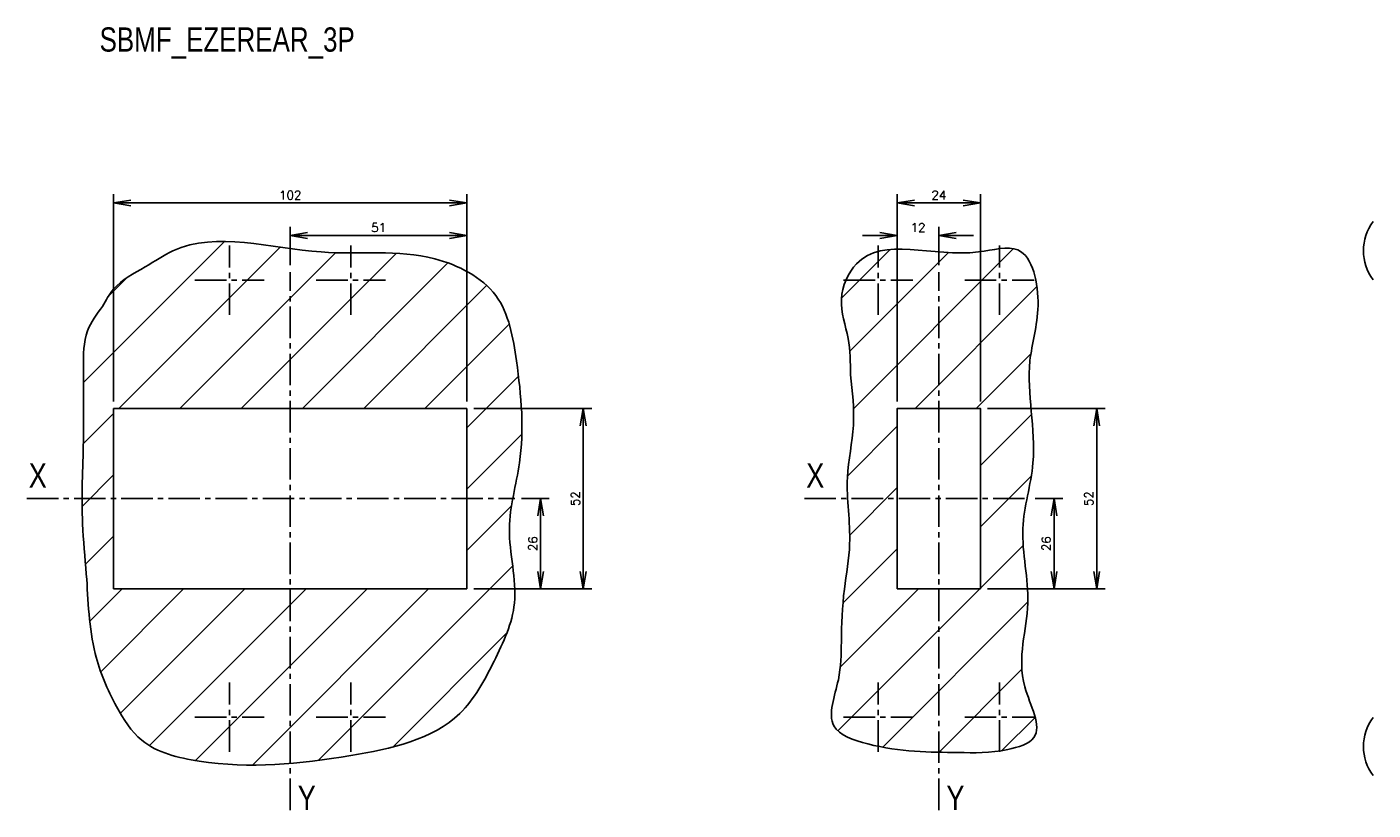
# Model space of a CAD drawing. Extents: x -741 to 1164, y -3289 to 616.
# Tile 32 of 65: x 337 to 725, y -2210 to -1984. Entities that reach past the tile are written whole.
import ezdxf

# ---------------------------------------------------------------- set-up
doc = ezdxf.new("R2010")
doc.units = 0
doc.header["$LTSCALE"] = 1.21
doc.header["$MEASUREMENT"] = 0
doc.linetypes.add('AXES2', pattern=[1.125, 0.75, -0.125, 0.125, -0.125])
doc.layers.get('0').update_dxf_attribs({"linetype": 'CONTINUOUS'})
doc.layers.get('Defpoints').update_dxf_attribs({"linetype": 'CONTINUOUS'})
for name, color, linetype in [('AXE', 80, 'AXES2'), ('COTATION1', 50, 'CONTINUOUS'), ('HACHURES1', 130, 'CONTINUOUS')]:
    doc.layers.add(name, color=color, linetype=linetype)
doc.styles.add('ROMANS', font='romans.shx')
doc.styles.get("Standard").update_dxf_attribs({"font": 'txt', "width": 0.8})
doc.dimstyles.new('SC_DEFAUT', dxfattribs={"dimscale": 0, "dimtxt": 2.5, "dimasz": 5, "dimexe": 2.5, "dimexo": 2, "dimgap": 1, "dimtad": 1, "dimdec": 4, "dimzin": 12, "dimdsep": 46, "dimtxsty": 'ROMANS', "dimblk1": 'OPEN', "dimblk2": 'OPEN', "dimsah": 1, "dimcen": 0, "dimadec": 0, "dimazin": 0, "dimtfac": 1, "dimtdec": 4, "dimtofl": 0, "dimtmove": 0, "dimatfit": 3, "dimldrblk": 'OPEN', "dimfxl": 0, "dimtolj": 1, "dimtzin": 12, "dimarcsym": 0})

# ---------------------------------------------------------------- blocks, each defined once
blk = doc.blocks.new('_OPEN')
at = {"color": 0, "linetype": 'ByBlock'}
for p, q in [((-1, 0.167), (0, 0)), ((0, 0), (-1, -0.167)), ((0, 0), (-1, 0))]:
    blk.add_line(p, q, dxfattribs=at)
blk = doc.blocks.new('*D228')
at = {"layer": 'COTATION1', "color": 0, "lineweight": -2}
for p, q in [((627.69, -2119.96), (635.66, -2119.96)), ((633.16, -2124.96), (633.16, -2140.96)), ((613.92, -2145.96), (635.66, -2145.96))]:
    blk.add_line(p, q, dxfattribs=at)
at = {"layer": 'Defpoints', "color": 0}
for p in [(625.69, -2119.96), (611.92, -2145.96), (633.16, -2145.96)]:
    blk.add_point(p, dxfattribs=at)
at = {"layer": 'COTATION1', "color": 0, "lineweight": -2, "xscale": 5, "yscale": 5, "zscale": 5}
for p, rotation in [((633.16, -2119.96), 90), ((633.16, -2145.96), 270)]:
    blk.add_blockref('_OPEN', p, dxfattribs=dict(at, rotation=rotation))
at = {"layer": 'COTATION1', "color": 0, "insert": (630.91, -2132.96), "char_height": 2.5, "attachment_point": 5, "rotation": 90, "style": 'ROMANS'}
blk.add_mtext('\\A1;26', dxfattribs=at)
blk = doc.blocks.new('*D229')
at = {"layer": 'COTATION1', "color": 0, "lineweight": -2}
for p, q in [((613.92, -2093.96), (647.96, -2093.96)), ((645.46, -2140.96), (645.46, -2098.96)), ((613.92, -2145.96), (647.96, -2145.96))]:
    blk.add_line(p, q, dxfattribs=at)
at = {"layer": 'Defpoints', "color": 0}
for p in [(611.92, -2093.96), (645.46, -2093.96), (611.92, -2145.96)]:
    blk.add_point(p, dxfattribs=at)
at = {"layer": 'COTATION1', "color": 0, "lineweight": -2, "xscale": 5, "yscale": 5, "zscale": 5}
for p, rotation in [((645.46, -2093.96), 90), ((645.46, -2145.96), 270)]:
    blk.add_blockref('_OPEN', p, dxfattribs=dict(at, rotation=rotation))
at = {"layer": 'COTATION1', "color": 0, "insert": (643.21, -2119.96), "char_height": 2.5, "attachment_point": 5, "rotation": 90, "style": 'ROMANS'}
blk.add_mtext('\\A1;52', dxfattribs=at)
blk = doc.blocks.new('*D230')
at = {"layer": 'COTATION1', "color": 0, "lineweight": -2}
for p, q in [((587.92, -2091.96), (587.92, -2041.56)), ((599.92, -2052.6), (599.92, -2041.56)), ((582.92, -2044.06), (577.92, -2044.06)), ((604.92, -2044.06), (609.92, -2044.06))]:
    blk.add_line(p, q, dxfattribs=at)
at = {"layer": 'Defpoints', "color": 0}
for p in [(587.92, -2044.06), (599.92, -2054.6), (587.92, -2093.96)]:
    blk.add_point(p, dxfattribs=at)
at = {"layer": 'COTATION1', "color": 0, "lineweight": -2, "xscale": 5, "yscale": 5, "zscale": 5}
blk.add_blockref('_OPEN', (587.92, -2044.06), dxfattribs=at)
at = {"layer": 'COTATION1', "color": 0, "lineweight": -2, "xscale": 5, "yscale": 5, "zscale": 5, "rotation": 180}
blk.add_blockref('_OPEN', (599.92, -2044.06), dxfattribs=at)
at = {"layer": 'COTATION1', "color": 0, "insert": (593.92, -2041.81), "char_height": 2.5, "attachment_point": 5, "style": 'ROMANS'}
blk.add_mtext('\\A1;12', dxfattribs=at)
blk = doc.blocks.new('*D231')
at = {"layer": 'COTATION1', "color": 0, "lineweight": -2}
for p, q in [((587.92, -2091.96), (587.92, -2032.19)), ((592.92, -2034.69), (606.92, -2034.69)), ((611.92, -2091.96), (611.92, -2032.19))]:
    blk.add_line(p, q, dxfattribs=at)
at = {"layer": 'Defpoints', "color": 0}
for p in [(611.92, -2034.69), (587.92, -2093.96), (611.92, -2093.96)]:
    blk.add_point(p, dxfattribs=at)
at = {"layer": 'COTATION1', "color": 0, "lineweight": -2, "xscale": 5, "yscale": 5, "zscale": 5, "rotation": 180}
blk.add_blockref('_OPEN', (587.92, -2034.69), dxfattribs=at)
at = {"layer": 'COTATION1', "color": 0, "lineweight": -2, "xscale": 5, "yscale": 5, "zscale": 5}
blk.add_blockref('_OPEN', (611.92, -2034.69), dxfattribs=at)
at = {"layer": 'COTATION1', "color": 0, "insert": (599.92, -2032.44), "char_height": 2.5, "attachment_point": 5, "style": 'ROMANS'}
blk.add_mtext('\\A1;24', dxfattribs=at)
blk = doc.blocks.new('*D232')
at = {"layer": 'COTATION1', "color": 0, "lineweight": -2}
for p, q in [((479.51, -2119.96), (487.49, -2119.96)), ((484.99, -2124.96), (484.99, -2140.96)), ((465.74, -2145.96), (487.49, -2145.96))]:
    blk.add_line(p, q, dxfattribs=at)
at = {"layer": 'Defpoints', "color": 0}
for p in [(477.51, -2119.96), (463.74, -2145.96), (484.99, -2145.96)]:
    blk.add_point(p, dxfattribs=at)
at = {"layer": 'COTATION1', "color": 0, "lineweight": -2, "xscale": 5, "yscale": 5, "zscale": 5}
for p, rotation in [((484.99, -2119.96), 90), ((484.99, -2145.96), 270)]:
    blk.add_blockref('_OPEN', p, dxfattribs=dict(at, rotation=rotation))
at = {"layer": 'COTATION1', "color": 0, "insert": (482.74, -2132.96), "char_height": 2.5, "attachment_point": 5, "rotation": 90, "style": 'ROMANS'}
blk.add_mtext('\\A1;26', dxfattribs=at)
blk = doc.blocks.new('*D233')
at = {"layer": 'COTATION1', "color": 0, "lineweight": -2}
for p, q in [((465.74, -2093.96), (499.79, -2093.96)), ((497.29, -2140.96), (497.29, -2098.96)), ((465.74, -2145.96), (499.79, -2145.96))]:
    blk.add_line(p, q, dxfattribs=at)
at = {"layer": 'Defpoints', "color": 0}
for p in [(463.74, -2093.96), (497.29, -2093.96), (463.74, -2145.96)]:
    blk.add_point(p, dxfattribs=at)
at = {"layer": 'COTATION1', "color": 0, "lineweight": -2, "xscale": 5, "yscale": 5, "zscale": 5}
for p, rotation in [((497.29, -2093.96), 90), ((497.29, -2145.96), 270)]:
    blk.add_blockref('_OPEN', p, dxfattribs=dict(at, rotation=rotation))
at = {"layer": 'COTATION1', "color": 0, "insert": (495.04, -2119.96), "char_height": 2.5, "attachment_point": 5, "rotation": 90, "style": 'ROMANS'}
blk.add_mtext('\\A1;52', dxfattribs=at)
blk = doc.blocks.new('*D234')
at = {"layer": 'COTATION1', "color": 0, "lineweight": -2}
for p, q in [((412.74, -2052.6), (412.74, -2041.56)), ((463.74, -2091.96), (463.74, -2041.56)), ((417.74, -2044.06), (458.74, -2044.06))]:
    blk.add_line(p, q, dxfattribs=at)
at = {"layer": 'Defpoints', "color": 0}
for p in [(463.74, -2044.06), (412.74, -2054.6), (463.74, -2093.96)]:
    blk.add_point(p, dxfattribs=at)
at = {"layer": 'COTATION1', "color": 0, "lineweight": -2, "xscale": 5, "yscale": 5, "zscale": 5, "rotation": 180}
blk.add_blockref('_OPEN', (412.74, -2044.06), dxfattribs=at)
at = {"layer": 'COTATION1', "color": 0, "lineweight": -2, "xscale": 5, "yscale": 5, "zscale": 5}
blk.add_blockref('_OPEN', (463.74, -2044.06), dxfattribs=at)
at = {"layer": 'COTATION1', "color": 0, "insert": (438.24, -2041.81), "char_height": 2.5, "attachment_point": 5, "style": 'ROMANS'}
blk.add_mtext('\\A1;51', dxfattribs=at)
blk = doc.blocks.new('*D235')
at = {"layer": 'COTATION1', "color": 0, "lineweight": -2}
for p, q in [((361.74, -2091.96), (361.74, -2032.19)), ((366.74, -2034.69), (458.74, -2034.69)), ((463.74, -2091.96), (463.74, -2032.19))]:
    blk.add_line(p, q, dxfattribs=at)
at = {"layer": 'Defpoints', "color": 0}
for p in [(463.74, -2034.69), (361.74, -2093.96), (463.74, -2093.96)]:
    blk.add_point(p, dxfattribs=at)
at = {"layer": 'COTATION1', "color": 0, "lineweight": -2, "xscale": 5, "yscale": 5, "zscale": 5, "rotation": 180}
blk.add_blockref('_OPEN', (361.74, -2034.69), dxfattribs=at)
at = {"layer": 'COTATION1', "color": 0, "lineweight": -2, "xscale": 5, "yscale": 5, "zscale": 5}
blk.add_blockref('_OPEN', (463.74, -2034.69), dxfattribs=at)
at = {"layer": 'COTATION1', "color": 0, "insert": (412.74, -2032.44), "char_height": 2.5, "attachment_point": 5, "style": 'ROMANS'}
blk.add_mtext('\\A1;102', dxfattribs=at)

msp = doc.modelspace()

# ---------------------------------------------------------------- hatches: boundary and pattern name
at = {"layer": 'HACHURES1'}
h = msp.add_hatch(dxfattribs=at)
h.set_pattern_fill('ANSI31', color=256, scale=100, style=0)
edge = h.paths.add_edge_path()
edge.add_spline(control_points=[(358.58528, -2064.50332), (356.90451, -2066.77585), (353.08678, -2071.93771), (352.98654, -2085.83258), (353.30326, -2104.09164), (352.17231, -2124.14523), (354.36327, -2144.49046), (354.70633, -2162.85301), (361.54407, -2178.72639), (370.11312, -2192.25472), (395.70419, -2198.47206), (425.98428, -2195.49496), (460.35406, -2188.08183), (471.69828, -2167.00671), (479.98878, -2149.14309), (473.91315, -2129.26051), (480.90236, -2106.31913), (478.83927, -2083.80398), (474.66457, -2059.39171), (450.31967, -2047.02536), (418.98868, -2051.70274), (388.12178, -2041.60762), (370.48558, -2053.63905), (362.30586, -2057.67766), (359.53717, -2062.75701), (358.58528, -2064.50332)], knot_values=[0, 0, 0, 0, 8.29168149, 18.833815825, 40.081596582, 63.97109466, 78.560308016, 101.614972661, 118.094812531, 130.213670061, 147.803508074, 191.655402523, 225.361900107, 243.366573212, 261.103134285, 282.690034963, 301.831004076, 331.240115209, 351.003449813, 371.546709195, 404.376590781, 447.180520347, 456.403284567, 467.605546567, 473.474825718, 473.474825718, 473.474825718, 473.474825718], degree=3, periodic=0)
h.paths.add_polyline_path([(463.74142, -2093.95893), (463.74142, -2145.95893), (361.74142, -2145.95893), (361.74142, -2093.95893)], flags=16)
h = msp.add_hatch(dxfattribs=at)
h.set_pattern_fill('ANSI31', color=256, scale=100, style=0)
edge = h.paths.add_edge_path()
edge.add_spline(control_points=[(574.39528, -2084.21877), (574.97004, -2089.09086), (576.13964, -2099.0051), (572.25232, -2115.12575), (575.24102, -2131.05419), (572.20075, -2146.69306), (571.73869, -2160.01209), (571.69388, -2172.58953), (566.00029, -2186.5097), (585.43368, -2193.09696), (601.69431, -2193.04437), (617.29464, -2193.45011), (631.72915, -2188.86084), (620.47019, -2170.03901), (628.07537, -2151.31398), (622.09178, -2129.21369), (629.70668, -2106.53485), (623.71923, -2083.92364), (630.15803, -2065.22316), (626.02974, -2044.98458), (602.65927, -2052.45707), (579.30594, -2042.18443), (570.16637, -2062.76677), (574.37255, -2073.34923), (574.38794, -2080.70941), (574.39528, -2084.21877)], knot_values=[0, 0, 0, 0, 14.615064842, 29.740302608, 48.913211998, 62.066687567, 77.333886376, 88.256050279, 101.602752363, 112.708551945, 138.956007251, 153.24689667, 161.582614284, 176.369122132, 200.542123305, 222.129023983, 241.269993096, 270.679104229, 286.855419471, 303.889112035, 315.257148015, 350.636384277, 361.758710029, 373.249942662, 383.722214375, 383.722214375, 383.722214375, 383.722214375], degree=3, periodic=0)
h.paths.add_polyline_path([(611.91665, -2093.95893), (611.91665, -2145.95893), (587.91665, -2145.95893), (587.91665, -2093.95893)], flags=16)

# ---------------------------------------------------------------- linework, layer by layer
for p, q in [((463.74142, -2093.95893), (361.74142, -2093.95893)), ((361.74142, -2145.95893), (361.74142, -2093.95893)), ((463.74142, -2145.95893), (463.74142, -2093.95893)), ((361.74142, -2145.95893), (463.74142, -2145.95893))]:
    msp.add_line(p, q)
msp.add_lwpolyline([(587.91665, -2145.95893), (611.91665, -2145.95893), (611.91665, -2093.95893), (587.91665, -2093.95893)], close=True)
for centre in [(736.43281, -2048.45893), (736.43281, -2191.45893)]:
    msp.add_arc(centre, 14, 143.1776009, 216.8223991)
for points in [[(358.58528, -2064.50332), (354.2738, -2071.58591), (353.04195, -2082.05583), (353.04195, -2103.30361), (352.80515, -2127.19193), (353.89637, -2141.74028), (356.44252, -2164.65391), (362.62606, -2179.92968), (369.9008, -2189.62219), (386.41855, -2195.66921), (430.23979, -2194.02995), (461.68833, -2181.90075), (471.57216, -2166.85156), (477.4437, -2150.11505), (475.98816, -2128.57728), (478.89922, -2109.65897), (478.02589, -2080.26283), (472.0659, -2061.41959), (454.4657, -2050.82437), (421.69649, -2048.82933), (378.8938, -2048.50316), (370.90379, -2053.10959), (361.74142, -2059.55486), (358.58528, -2064.50332)], [(574.39528, -2084.21877), (575.26633, -2098.80785), (573.52422, -2113.83243), (574.17751, -2132.9942), (572.65315, -2146.05905), (571.7821, -2161.30138), (570.91104, -2172.18876), (569.60445, -2185.47135), (579.40386, -2190.69729), (605.53262, -2193.19058), (619.79682, -2192.31743), (627.36556, -2188.82482), (624.74561, -2174.27227), (625.61893, -2150.11505), (624.16339, -2128.57728), (627.07446, -2109.65897), (626.20113, -2080.26283), (628.52999, -2064.25503), (622.70787, -2048.24723), (611.35474, -2048.82933), (576.13739, -2052.20989), (571.7821, -2062.44403), (573.74198, -2073.76689), (574.39528, -2084.21877)]]:
    msp.add_spline(points, degree=3)
at = {"layer": 'AXE', "ltscale": 10}
for p, q in [((395.24142, -2066.95893), (395.24142, -2046.95893)), ((430.24142, -2066.95893), (430.24142, -2046.95893)), ((582.41665, -2066.95893), (582.41665, -2046.95893)), ((617.41665, -2066.95893), (617.41665, -2046.95893)), ((412.74142, -2209.777), (412.74142, -2054.6022)), ((599.91665, -2209.777), (599.91665, -2054.6022)), ((385.24142, -2056.95893), (405.24142, -2056.95893)), ((420.24142, -2056.95893), (440.24142, -2056.95893)), ((572.41665, -2056.95893), (592.41665, -2056.95893)), ((607.41665, -2056.95893), (627.41665, -2056.95893)), ((336.75196, -2119.95893), (477.50988, -2119.95893)), ((561.11671, -2119.95893), (625.68512, -2119.95893)), ((395.24142, -2192.95893), (395.24142, -2172.95893)), ((430.24142, -2192.95893), (430.24142, -2172.95893)), ((582.41665, -2192.95893), (582.41665, -2172.95893)), ((617.41665, -2192.95893), (617.41665, -2172.95893)), ((385.24142, -2182.95893), (405.24142, -2182.95893)), ((420.24142, -2182.95893), (440.24142, -2182.95893)), ((572.41665, -2182.95893), (592.41665, -2182.95893)), ((607.41665, -2182.95893), (627.41665, -2182.95893))]:
    msp.add_line(p, q, dxfattribs=at)

# ---------------------------------------------------------------- texts
at = {"insert": (357.71232, -1984.04759), "char_height": 7, "width": 88.8786082, "attachment_point": 1}
msp.add_mtext('SBMF_EZEREAR_3P', dxfattribs=at)
at = {"layer": 'AXE', "ltscale": 10, "char_height": 7, "width": 3.0661, "attachment_point": 1}
for s, insert in [('{\\fArial|b0|i0|c0|p34;X}', (337.27282, -2109.78922)), ('{\\fArial|b0|i0|c0|p34;X}', (561.63757, -2109.78922)), ('{\\fArial|b0|i0|c0|p34;Y}', (414.91239, -2202.74055)), ('{\\fArial|b0|i0|c0|p34;Y}', (602.08763, -2202.74055))]:
    msp.add_mtext(s, dxfattribs=dict(at, insert=insert))

# ---------------------------------------------------------------- dimensions: what is measured, and where the dimension line sits
at = {"layer": 'COTATION1'}
for base, p1, p2, picture, middle in [((463.74142, -2034.68734), (361.74142, -2093.95893), (463.74142, -2093.95893), '*D235', (412.74142, -2032.43734)), ((611.91665, -2034.68734), (587.91665, -2093.95893), (611.91665, -2093.95893), '*D231', (599.91665, -2032.43734)), ((463.74142, -2044.05676), (412.74142, -2054.6022), (463.74142, -2093.95893), '*D234', (438.24142, -2041.80676)), ((587.91665, -2044.05676), (599.91665, -2054.6022), (587.91665, -2093.95893), '*D230', (593.91665, -2041.80676))]:
    dim = msp.add_linear_dim(base=base, p1=p1, p2=p2, dimstyle='SC_DEFAUT', override={"dimscale": 1, "dimdec": 1}, dxfattribs=at)
    dim.commit()
    dim.dimension.update_dxf_attribs({"geometry": picture, "text_midpoint": middle})
for base, p1, p2, picture, middle in [((497.28833, -2093.95893), (463.74142, -2145.95893), (463.74142, -2093.95893), '*D233', (495.03833, -2119.95893)), ((645.46357, -2093.95893), (611.91665, -2145.95893), (611.91665, -2093.95893), '*D229', (643.21357, -2119.95893)), ((484.98711, -2145.95893), (477.50988, -2119.95893), (463.74142, -2145.95893), '*D232', (482.73711, -2132.95893)), ((633.16235, -2145.95893), (625.68512, -2119.95893), (611.91665, -2145.95893), '*D228', (630.91235, -2132.95893))]:
    dim = msp.add_linear_dim(base=base, p1=p1, p2=p2, angle=90, dimstyle='SC_DEFAUT', override={"dimscale": 1, "dimdec": 1}, dxfattribs=at)
    dim.commit()
    dim.dimension.update_dxf_attribs({"geometry": picture, "text_midpoint": middle})

doc.saveas('drawing.dxf')
